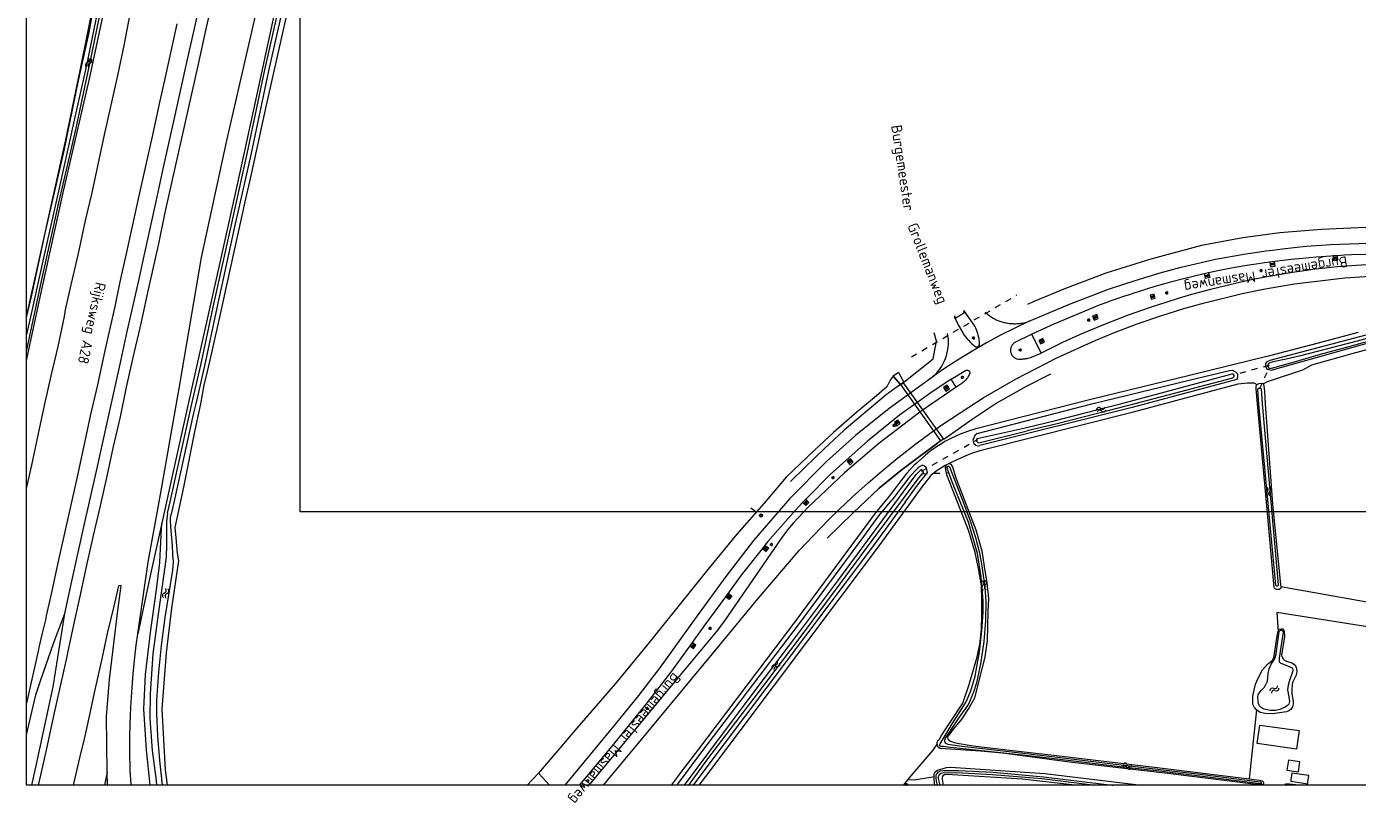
# Model space of a CAD drawing. Header units: metres. Extents: x 232777 to 233627, y 552866 to 554495.
# Tile 1 of 26: x 232778 to 233216, y 552866 to 553124. Entities that reach past the tile are written whole.
import ezdxf
from ezdxf.enums import TextEntityAlignment as Align

# ---------------------------------------------------------------- set-up
doc = ezdxf.new("R2010")
doc.units = ezdxf.units.M
doc.linetypes.add('NLCS-HIDDEN', pattern=[4, 2, -2])
doc.layers.get('0').update_dxf_attribs({"color": 251, "lineweight": 13})
doc.layers.get('Defpoints').update_dxf_attribs({"color": 241, "lineweight": 13})
for name, color, linetype, lineweight in [('A02_Bijgebouw_F', 7, 'Continuous', 13), ('B02_Bijgebouw', 7, 'Continuous', 13), ('B12_Bijgebouw_BAG', 7, 'Continuous', 13), ('Q09_Vangrail', 251, 'BV-GELEIDERAIL', 13), ('Q20_Straatkolk_hart', 251, 'Continuous', 13), ('Q21_Lichtmast', 251, 'Continuous', 13), ('Q28_Rioolput', 251, 'Continuous', 13), ('S05_Water', 144, 'Continuous', 13), ('T02_Raster', 251, 'IE-TERREINAFSCHEIDING-KUNSTMATIG-OPEN', 13), ('T09_Insteek_sloot', 144, 'Continuous', 13), ('T15_BGTcultuurscheiding', 251, 'Continuous', 13), ('T32_Faunavoorziening', 251, 'Continuous', 13), ('V01_Kantgeslverh', 251, 'Continuous', 13), ('W01_Kantsloot', 144, 'Continuous', 13), ('W10_Duikerlijn', 251, 'NLCS-HIDDEN', 13), ('W11_Waterlijn', 144, 'Continuous', 13)]:
    doc.layers.add(name, color=color, linetype=linetype, lineweight=lineweight)
doc.layers.add('Z06_Straatnaam_1000', color=7, linetype='Continuous')
doc.styles.add('NLCS-ISO', font='NLCS-ISO.ttf', dxfattribs={"height": 2.5})
doc.styles.get("Standard").update_dxf_attribs({"font": 'isocpeur.ttf'})
doc.linetypes.add('BV-GELEIDERAIL', pattern='A,10,-3,[108,NLCS.SHX,S=1,R=0,X=0,Y=0],-3', length=16)
doc.linetypes.add('IE-TERREINAFSCHEIDING-KUNSTMATIG-OPEN', pattern='A,7,-1.5,[67,NLCS.SHX,S=0.75,R=0,X=0,Y=0],-1.5', length=10)

# ---------------------------------------------------------------- blocks, each defined once
blk = doc.blocks.new('S05')
for centre, start, end in [((-0.75, 0.05), 28.0726, 151.9276), ((0.75, 0.85), 208.0726, 331.9276), ((-0.75, -0.85), 28.0726, 151.9276), ((0.75, -0.05), 208.0726, 331.9276)]:
    blk.add_arc(centre, 0.85, start, end)
blk = doc.blocks.new('Q21_Lichtmast')
at = {"color": 0}
for p, q in [((-0.5, 0.01), (-0.3, 0.01)), ((-0.35, 0.36), (-0.21, 0.22)), ((0.01, 0.5), (0.01, 0.3)), ((0.36, 0.35), (0.22, 0.21)), ((-0.22, -0.21), (-0.36, -0.35)), ((-0.01, -0.3), (-0.01, -0.5)), ((0.21, -0.22), (0.35, -0.36)), ((0.3, -0.01), (0.5, -0.01))]:
    blk.add_line(p, q, dxfattribs=at)
blk.add_circle((0, 0), 0.3, dxfattribs=at)
blk = doc.blocks.new('Q20_STRAATKOLK_HART')
at = {"color": 0}
for p, q in [((-0.5, 0.25), (-0.5, -0.25)), ((0.5, 0.25), (-0.5, 0.25)), ((0.5, 0.25), (0.5, -0.25)), ((0.5, -0.25), (-0.5, -0.25))]:
    blk.add_line(p, q, dxfattribs=at)
blk.add_circle((0, 0), 0.245, dxfattribs=at)
blk = doc.blocks.new('Q28_Rioolput')
at = {"color": 0}
blk.add_circle((0, 0), 0.5, dxfattribs=at)
blk.add_text('R', height=0.5, dxfattribs=at).set_placement((0.057, -0.008), align=Align.MIDDLE_CENTER)

msp = doc.modelspace()

# ---------------------------------------------------------------- linework, layer by layer
at = {"layer": 'A02_Bijgebouw_F'}
msp.add_lwpolyline([(233195.56, 552886.41), (233182.62, 552888.23), (233183.48, 552894.31), (233196.41, 552892.48), (233195.56, 552886.41)], dxfattribs=at)
at = {"layer": 'B02_Bijgebouw'}
msp.add_lwpolyline([(233193.72, 552876.29), (233193.65, 552875.79), (233199.28, 552875), (233199.35, 552875.5), (233199.66, 552877.71), (233194.03, 552878.51)], close=True, dxfattribs=at)
at = {"layer": 'B12_Bijgebouw_BAG'}
msp.add_lwpolyline([(233196.71, 552882.23), (233192.9, 552882.79), (233192.41, 552879.44), (233196.21, 552878.88), (233196.71, 552882.23)], dxfattribs=at)
at = {"layer": 'Defpoints'}
for points in [[(232777.83, 552874.49), (232777.83, 554490.49), (233626.33, 554490.49), (233626.33, 552874.49)], [(232867.83, 554400.49), (233536.33, 554400.49), (233536.33, 552964.49), (232867.83, 552964.49)]]:
    msp.add_lwpolyline(points, close=True, dxfattribs=at)
at = {"layer": 'Q09_Vangrail'}
for points in [[(232830.69, 553112.9), (232834.65, 553130.79)], [(232826.75, 553095.04), (232830.69, 553112.9)], [(232822.79, 553077.31), (232826.75, 553095.04)], [(232820.4, 553066.57), (232822.79, 553077.31)], [(232816.47, 553048.7), (232820.4, 553066.57)], [(232814.93, 553041.58), (232816.47, 553048.7)], [(232812.56, 553030.98), (232814.93, 553041.58)], [(232810.95, 553023.85), (232812.56, 553030.98)], [(232808.58, 553013.1), (232810.95, 553023.85)], [(232804.64, 552995.28), (232808.58, 553013.1)], [(232800.67, 552977.42), (232804.64, 552995.28)], [(232796.66, 552959.56), (232800.67, 552977.42)], [(232792.69, 552941.67), (232796.66, 552959.56)], [(232790.37, 552931), (232792.69, 552941.67)], [(232777.83, 552891.04), (232780.89, 552904.2), (232782.38, 552908.82), (232786.83, 552921.52), (232790.37, 552931)], [(232779.57, 552874.49), (232780.89, 552880.45), (232786.6, 552906.88), (232790.37, 552931)]]:
    msp.add_lwpolyline(points, dxfattribs=at)
at = {"layer": 'T02_Raster'}
for points in [[(232777.83, 553028.45), (232779.51, 553035.8), (232784.64, 553059.26), (232790.69, 553086.91), (232795.56, 553110.21), (232800.26, 553133.67), (232804.6, 553156.92), (232809.87, 553188.22), (232814.62, 553215.38), (232819.27, 553242.73), (232823, 553266.6), (232825.16, 553282.54)], [(233080.6, 552989.18), (233088.91, 552994.92), (233096.46, 553000.04), (233106.79, 553005.78), (233114.73, 553009.83)], [(233064.23, 553005.57), (233060.59, 553002.92), (233053.7, 552997.19), (233046.8, 552991.29), (233040.2, 552985.23), (233033.83, 552979.01), (233029.1, 552974.47)], [(233041.23, 552955.84), (233049.68, 552964.19), (233058.33, 552972.24), (233065.44, 552978.06), (233072.41, 552983.29), (233077.48, 552987.04)]]:
    msp.add_lwpolyline(points, dxfattribs=at)
at = {"layer": 'T09_Insteek_sloot'}
for points in [[(232777.83, 553014.3), (232782.86, 553037.62), (232790.02, 553070.01), (232798.51, 553106.96), (232803.34, 553129.48), (232807.57, 553151.74), (232812.07, 553176.52), (232816.37, 553202.99), (232820.76, 553228.54), (232824.53, 553251.77), (232827.23, 553269.32), (232829.49, 553288.55), (232831.3, 553306.45), (232831.77, 553311.11), (232833.77, 553334.57), (232834.63, 553348.4), (232835.88, 553367.91), (232836.5, 553385.81)], [(232777.83, 553028.66), (232783.8, 553055.71), (232790.09, 553082.82), (232794.95, 553106.37), (232798.44, 553122.15), (232800.71, 553135.29), (232803.98, 553152.43), (232808.04, 553175.13), (232813.38, 553205.47), (232818.99, 553238.24), (232824.15, 553269.55), (232824.8, 553274.29)], [(232824.21, 552963.98), (232825.05, 552967.81), (232832.22, 553000), (232835.14, 553012.76), (232839.21, 553031.82), (232845.09, 553058.46), (232850.42, 553082.23), (232856.19, 553109.88), (232862.38, 553137.08)], [(233253.54, 553059), (233240.47, 553058.43), (233215.9, 553057.94), (233203.81, 553057.37), (233190.13, 553056.3), (233177.88, 553054.68), (233164.35, 553052.13), (233147.63, 553047.64), (233132.83, 553043.02), (233119.59, 553037.93), (233108.91, 553033.57), (233107.1, 553032.69)], [(233287.19, 553027.72), (233289.74, 553027.99), (233291.01, 553029.75), (233290.95, 553031.88), (233289.79, 553033.22), (233284.79, 553034.28), (233278.45, 553033.68), (233268.79, 553033.19), (233259.83, 553032.42), (233251.16, 553031.13), (233232.08, 553026.22), (233216.28, 553022.02), (233200.98, 553018), (233186.78, 553014.27), (233185.83, 553013.86), (233185.34, 553013.24)], [(233185.67, 553011.66), (233186.05, 553011.37), (233187.28, 553011.11), (233203.26, 553015.56), (233220.81, 553020.46), (233236.14, 553024.62), (233245.77, 553027.15), (233255.83, 553029.22), (233266.41, 553029.95), (233277.07, 553029.3), (233283.74, 553028.27), (233287.19, 553027.72)], [(233185.34, 553013.24), (233185.42, 553012.42), (233185.67, 553011.66)], [(233062.91, 553009.07), (233061.92, 553007.82), (233060.79, 553005.65), (233056.67, 553001.93), (233051.07, 552997.37), (233043.28, 552990.58), (233037.03, 552984.72), (233027.68, 552975.89)], [(233064.63, 553010.32), (233062.91, 553009.07)], [(233090.5, 552990.29), (233128.29, 553000), (233160.73, 553007.85), (233173.5, 553011.02), (233174.42, 553011.08), (233175.52, 553010.49), (233176.15, 553009.9)], [(233176.15, 553009.9), (233176.13, 553008.79), (233175.97, 553008.02)], [(233175.97, 553008.02), (233146.05, 553000), (233141.55, 552998.79), (233091.43, 552986.24)], [(233190.39, 552939.82), (233190.44, 552939.38), (233190.34, 552939.27), (233190.23, 552939.17), (233190.11, 552939.08), (233189.99, 552939.01), (233189.85, 552938.95), (233189.71, 552938.9), (233189.56, 552938.88), (233189.42, 552938.86), (233189.27, 552938.86), (233189.12, 552938.88), (233188.98, 552938.92), (233188.84, 552938.97), (233188.7, 552939.03), (233188.58, 552939.11), (233188.46, 552939.2), (233188.36, 552939.3), (233188.26, 552939.61), (233185.84, 552966.47), (233182.79, 553000), (233182.33, 553004.97), (233182.27, 553005.71), (233182.5, 553006.34)], [(233182.5, 553006.34), (233183.31, 553006.69), (233184.24, 553006.77), (233184.68, 553006.62)], [(233184.68, 553006.62), (233185.01, 553004.16), (233185.31, 553000), (233187.68, 552967.02), (233190.33, 552940.39), (233190.39, 552939.82)], [(233090.5, 552990.29), (233089.73, 552989.6), (233089.05, 552988.02), (233089.43, 552986.9), (233090.08, 552986.38), (233090.67, 552986.16), (233091.43, 552986.24)], [(233071.87, 552979.53), (233071.16, 552979.03), (233070.74, 552978.63), (233068.41, 552976.12), (233062.48, 552968.3)], [(233066.86, 552967.65), (233070.91, 552973.24), (233074.15, 552977.42), (233074.01, 552978.35), (233073.7, 552979.1), (233073.2, 552979.54), (233072.59, 552979.78), (233071.87, 552979.53)], [(233077.34, 552888.15), (233077.35, 552888.31), (233077.37, 552888.48), (233077.41, 552888.64), (233077.46, 552888.8), (233077.53, 552888.95), (233077.61, 552889.09), (233078.1, 552889.65), (233078.76, 552890.83), (233080.02, 552892.73), (233081.94, 552895.68), (233085.86, 552901.55), (233087.86, 552907.7), (233090.36, 552916.3), (233091.38, 552920.82), (233091.96, 552925.85), (233092.1, 552930.34), (233092.09, 552935.55), (233092, 552940.26), (233090.99, 552945.86), (233089.88, 552951.13), (233087.73, 552958.13), (233080.53, 552976.63), (233080.23, 552978.37), (233080.07, 552978.97), (233080.21, 552979.47), (233080.43, 552979.93)], [(233080.43, 552979.93), (233081.24, 552980.33)], [(233081.24, 552980.33), (233081.84, 552980.15), (233082.46, 552979.22), (233083.54, 552975.67), (233090.12, 552958.57), (233092.09, 552951.58), (233092.82, 552946.49), (233093.69, 552941.07), (233094.27, 552935.98), (233094.08, 552931.64), (233093.92, 552926.58), (233093.84, 552922.12), (233092.99, 552916.73), (233092.89, 552916.21), (233091.09, 552908.96), (233089.6, 552903.2), (233087.84, 552900.04), (233085.11, 552895.86), (233082.6, 552892.95), (233081.51, 552891.37), (233080.75, 552890.51), (233080.91, 552889.69), (233081.77, 552889.04), (233083, 552888.57), (233084.55, 552888.28), (233089.2, 552887.52), (233104.03, 552885.76), (233114.7, 552884.46), (233149.71, 552880.38), (233179.97, 552876.58)], [(233027.68, 552975.89), (233020.43, 552967.32), (233011.48, 552957.16), (233002.37, 552946), (232992.1, 552933.16), (232982.15, 552920.9), (232971.51, 552907.94), (232958.88, 552893.31), (232946.18, 552878.49)], [(233066.86, 552967.65), (233055.75, 552952.51), (233000, 552878.32), (232997.13, 552874.49)], [(233053.22, 552956.39), (233058.19, 552963.11), (233062.48, 552968.3)], [(232818.44, 552874.49), (232817.28, 552886.19), (232816.35, 552899.51), (232816.91, 552910.97), (232818.74, 552925.68), (232820.52, 552938.84), (232821.69, 552947.77), (232821.95, 552954.63), (232822.33, 552960.76)], [(232826.59, 552959.33), (232826.91, 552955.89), (232827.38, 552950.88), (232827.79, 552948.34), (232825.51, 552932.74), (232823.74, 552918.1), (232822.33, 552899.58), (232823.41, 552879.52), (232824.11, 552874.49)], [(232992.13, 552875.09), (232993.91, 552877.42), (233000, 552885.46), (233031.73, 552927.33), (233053.22, 552956.39)], [(233077.34, 552888.12), (233077.34, 552888.15)], [(232946.18, 552878.49), (232942.47, 552874.49)], [(233128.48, 552874.49), (233111.84, 552876.57), (233095.57, 552877.93), (233083.72, 552878.58), (233079.08, 552878.48), (233078.52, 552878.35), (233078.05, 552877.94), (233077.7, 552877.28), (233077.71, 552876.68), (233078.25, 552874.49)], [(232992, 552874.49), (232992, 552874.54), (232992.03, 552874.73), (232992.07, 552874.91), (232992.13, 552875.09)], [(233066.88, 552874.52), (233066.95, 552874.52), (233067.02, 552874.51), (233067.06, 552874.49)]]:
    msp.add_lwpolyline(points, dxfattribs=at)
at = {"layer": 'T09_Insteek_sloot', "flags": 128}
for points in [[(232882.4, 553203.65), (232882.38, 553203.61), (232882.36, 553203.56), (232882.34, 553203.52), (232882.32, 553203.47), (232882.3, 553203.43), (232882.28, 553203.38), (232882.27, 553203.33), (232879.22, 553193.8), (232871.88, 553172.15), (232869.55, 553164.05), (232863.55, 553136.81), (232857.36, 553109.62), (232851.59, 553081.97), (232846.26, 553058.2), (232840.38, 553031.56), (232836.31, 553012.5), (232833.45, 553000), (232832.67, 552996.48)], [(232867.22, 553164.47), (232866.83, 553162.74), (232863.27, 553146.84), (232861.34, 553137.95), (232852.86, 553098.86), (232847.08, 553072.21), (232840.35, 553041.52), (232832.2, 553005.38), (232825.63, 552975.74), (232822.33, 552960.76)], [(233183.28, 553005.22), (233183.37, 553005.23), (233183.46, 553005.23), (233183.56, 553005.22), (233183.65, 553005.19), (233183.73, 553005.14), (233183.8, 553005.08), (233183.87, 553005.01), (233183.92, 553004.93), (233184.24, 553000), (233189.55, 552940.46), (233189.53, 552940.25), (233189.44, 552940.11), (233189.27, 552940.04), (233189.09, 552940.03), (233188.87, 552940.1), (233188.77, 552940.29), (233183.2, 553000), (233182.85, 553004.66), (233182.86, 553004.75), (233182.88, 553004.84), (233182.92, 553004.93), (233182.97, 553005.01), (233183.03, 553005.08), (233183.1, 553005.14), (233183.19, 553005.19), (233183.28, 553005.22)], [(233106.36, 552992.15), (233116.24, 552994.48), (233132.84, 552998.77), (233137.69, 553000)], [(232831.68, 552992.05), (232826.23, 552967.55), (232825.27, 552963.22)], [(232822.33, 552960.76), (232818.63, 552943.99), (232814.37, 552924.28)], [(233190.28, 552925.53), (233190.66, 552925.56), (233190.95, 552925.4), (233191.18, 552924.9), (233190.4, 552919.93), (233189.89, 552916.28), (233189.85, 552915.54), (233189.91, 552915.1), (233190.17, 552914.77), (233194.11, 552913.15), (233194.34, 552912.67), (233194.38, 552912.17), (233193.18, 552908.69), (233192.79, 552907.47), (233192.58, 552905.92), (233193.07, 552903.59), (233193.22, 552902.04), (233193, 552901.2), (233192.66, 552900.7), (233191.89, 552900.21), (233190.08, 552899.44), (233188.65, 552899.11), (233186.89, 552899.06), (233184.95, 552899.53), (233183.93, 552900.13), (233183.43, 552900.62), (233183.03, 552901.38), (233182.95, 552902.17), (233182.89, 552903.5), (233182.98, 552904.35), (233183.9, 552905.64), (233185.06, 552906.74), (233186.08, 552908.79), (233186.28, 552911.24), (233186.61, 552912.82), (233187.19, 552914.32), (233188.18, 552915.77), (233188.58, 552916.56), (233188.9, 552917.76), (233189.89, 552925.04), (233190.28, 552925.53)], [(232804.33, 552878.65), (232803.79, 552876.22), (232803.42, 552874.49)], [(233077.45, 552874.49), (233077.13, 552875.81), (233077.02, 552876.96), (233077, 552877.59), (233077.15, 552878.09), (233077.42, 552878.43), (233077.74, 552878.79), (233078.43, 552879.19), (233079.37, 552879.34), (233084.33, 552879.3), (233095.79, 552878.75), (233112.39, 552877.32), (233134.92, 552874.54), (233135.31, 552874.49)], [(233066.79, 552874.49), (233066.81, 552874.5), (233066.88, 552874.52)], [(233192.21, 552874.49), (233192.24, 552874.53), (233192.3, 552874.57), (233192.37, 552874.6), (233192.45, 552874.62), (233193.48, 552874.49)]]:
    msp.add_lwpolyline(points, dxfattribs=at)
at = {"layer": 'T15_BGTcultuurscheiding'}
for points in [[(232885.33, 553209.09), (232883.89, 553202.61), (232883.04, 553199.51), (232876.95, 553178.93), (232871.16, 553162.2), (232864.52, 553133.39), (232863.94, 553130.88), (232856.66, 553098.31), (232851.7, 553075.62), (232849.66, 553066.46), (232842.56, 553034.57), (232841.67, 553030.5), (232838.36, 553015.31), (232837.24, 553010.67), (232836.16, 553006.19), (232835.03, 553000), (232834.37, 552996.98)], [(233295.04, 553024.01), (233288.46, 553025.62), (233277.27, 553027.16), (233269.05, 553027.91), (233261.24, 553027.55), (233255.64, 553027.18), (233249.6, 553025.96), (233243.74, 553024.56), (233230.9, 553021.03), (233213.8, 553016.42), (233200.45, 553012.72), (233197.52, 553011.04), (233185.87, 553007.23), (233184.68, 553006.62)], [(233215.9, 553023.47), (233200.6, 553019.45), (233186.29, 553015.69), (233173.26, 553012.51), (233160.37, 553009.31), (233127.93, 553001.45), (233090.13, 552991.74), (233087.69, 552991.02), (233084.91, 552989.98), (233081.86, 552988.64), (233079.93, 552987.59), (233079.09, 552987.1), (233076.87, 552985.67), (233075.08, 552984.39), (233073.37, 552982.98), (233070.61, 552980.49), (233069.67, 552979.69), (233067.26, 552977.09), (233061.28, 552969.21), (233057.01, 552964.04), (233052.02, 552957.29), (233030.53, 552928.23), (232998.8, 552886.36), (232992.71, 552878.33), (232990.94, 552876), (232989.83, 552874.49)], [(233066.43, 553007.17), (233076.04, 553014.79), (233077.11, 553020.66), (233076.33, 553023.36)], [(233066.43, 553007.17), (233066.14, 553006.94), (233065.26, 553006.31), (233062.91, 553009.07)], [(233064.63, 553010.32), (233066.43, 553007.17)], [(233081.24, 552980.33), (233083.89, 552981.64), (233088.4, 552983.62), (233091.86, 552984.8), (233141.92, 552997.34), (233146.44, 552998.55), (233176.35, 553006.57), (233179.34, 553006.95), (233181.56, 553006.9), (233182.5, 553006.34)], [(232834.37, 552996.98), (232833.14, 552991.36), (232829.44, 552972.63), (232826.59, 552959.33)], [(233080.43, 552979.93), (233079.99, 552979.72), (233077.06, 552977.89), (233075.23, 552976.37), (233072.11, 552972.34), (233068.07, 552966.76), (233056.95, 552951.61), (233001.2, 552877.42), (232999, 552874.49)], [(233277.52, 552921.78), (233277.26, 552921.83), (233266.01, 552923.95), (233251.95, 552927.39), (233251.8, 552927.43), (233229.76, 552932.81), (233190.39, 552939.82)], [(233280.03, 552916.99), (233189.14, 552931.33), (233189.58, 552925.09)], [(233189.58, 552925.09), (233189.81, 552925.83), (233190.53, 552925.96), (233191.18, 552925.93), (233191.55, 552925.09), (233191.59, 552923.41), (233190.63, 552917.27), (233190.72, 552916.9), (233190.91, 552916.46), (233191.2, 552916.06), (233191.67, 552915.68), (233192.24, 552915.37), (233193.98, 552914.76), (233194.96, 552914.19), (233195.13, 552914.03), (233195.5, 552913.22), (233195.64, 552912.01), (233195.42, 552910.68), (233194.29, 552908.32), (233194.15, 552907.55), (233194.05, 552905.98), (233194.08, 552904.6), (233194.43, 552902.17), (233194.42, 552901.22), (233194.22, 552900.25), (233193.67, 552899.4), (233193.03, 552898.97), (233192.24, 552898.69), (233187.65, 552898.01), (233187.61, 552898.01), (233185.28, 552898.07), (233183.64, 552898.47), (233182.4, 552899.26)], [(233182.4, 552899.26), (233181.73, 552900.12), (233181.24, 552901.19), (233181.18, 552903.8), (233182.12, 552907.8), (233182.94, 552909.74), (233184.38, 552912.44), (233186.02, 552914.34), (233187.64, 552915.7), (233188.13, 552916.47), (233189.36, 552924.36), (233189.58, 552925.09)], [(233182.4, 552899.26), (233179.97, 552876.58)], [(233077.34, 552888.12), (233075.9, 552886.01), (233068.03, 552876.83), (233067.66, 552876.34)], [(233184.49, 552874.68), (233183.48, 552874.71), (233182.18, 552874.78), (233179.71, 552875.09), (233154.13, 552878.27), (233120.92, 552882.08), (233098.83, 552885), (233091.66, 552885.75), (233078.44, 552886.56), (233078.39, 552886.59), (233078.24, 552886.66), (233078.09, 552886.75), (233077.96, 552886.85), (233077.84, 552886.96), (233077.73, 552887.08), (233077.63, 552887.21), (233077.55, 552887.35), (233077.47, 552887.51), (233077.42, 552887.66), (233077.38, 552887.82), (233077.35, 552887.98), (233077.34, 552888.12)], [(232946.18, 552878.49), (232949.89, 552874.49)], [(233067.66, 552876.34), (233069.69, 552876.32), (233075.32, 552877.18), (233076.33, 552877.38)], [(233076.33, 552877.38), (233076.34, 552877.88), (233076.5, 552878.47), (233076.76, 552878.92), (233077.44, 552879.45), (233078.27, 552879.72), (233080.41, 552880.29), (233081.73, 552880.41), (233112.73, 552878.34), (233144.63, 552874.49)], [(233076.62, 552874.49), (233076.46, 552875.28), (233076.33, 552876.76), (233076.33, 552877.38)], [(233122.79, 552874.49), (233105.29, 552876.46), (233080.68, 552878.04), (233079.77, 552877.88), (233079.25, 552877.58), (233078.98, 552877.06), (233078.96, 552876.47), (233079.32, 552874.49)], [(233066.25, 552874.49), (233066.56, 552874.98), (233066.67, 552875.03)], [(233067.66, 552876.34), (233066.67, 552875.03)], [(233066.67, 552875.03), (233066.78, 552875.06), (233066.9, 552875.07), (233067.02, 552875.07), (233067.13, 552875.06), (233067.25, 552875.03), (233067.35, 552874.98), (233067.46, 552874.92), (233067.55, 552874.85), (233067.63, 552874.76), (233067.7, 552874.67), (233067.75, 552874.56), (233067.78, 552874.49)], [(233179.97, 552876.58), (233183.44, 552876.15), (233184.28, 552875.92), (233184.76, 552875.53), (233184.75, 552875.13), (233184.49, 552874.68)], [(233184.49, 552874.68), (233185.95, 552874.49)], [(233191.78, 552874.49), (233191.8, 552874.62), (233191.84, 552874.75), (233191.9, 552874.88), (233191.98, 552875.01), (233193.32, 552874.97), (233197.28, 552874.49)]]:
    msp.add_lwpolyline(points, dxfattribs=at)
at = {"layer": 'T32_Faunavoorziening'}
for points in [[(233062.91, 553009.07), (233065.26, 553006.31)], [(233079.4, 552988.33), (233080.6, 552989.18), (233088.91, 552994.92), (233096.46, 553000.04), (233106.79, 553005.78), (233114.73, 553009.83)], [(233065.26, 553006.31), (233064.23, 553005.57), (233060.59, 553002.92), (233053.7, 552997.19), (233046.8, 552991.29), (233040.2, 552985.23), (233033.83, 552979.01), (233029.1, 552974.47)], [(233065.26, 553006.31), (233065.36, 553006.38)], [(233066.14, 553006.94), (233066.43, 553007.17)], [(233078.6, 552987.8), (233077.48, 552987.04), (233072.41, 552983.29), (233065.44, 552978.06), (233058.33, 552972.24), (233049.68, 552964.19), (233041.23, 552955.84)]]:
    msp.add_lwpolyline(points, dxfattribs=at)
msp.add_lwpolyline([(233065.36, 553006.38), (233066.14, 553006.94), (233079.4, 552988.33), (233078.6, 552987.8)], close=True, dxfattribs=at)
at = {"layer": 'V01_Kantgeslverh'}
for points in [[(232814.37, 552924.28), (232817.84, 552947.91), (232821.85, 552970.21), (232828.11, 553005.71), (232835.38, 553048.12), (232843.65, 553086.62), (232853.16, 553127.63), (232863.69, 553174.98), (232872.69, 553211.33)], [(232781.74, 552874.49), (232782.5, 552877.84), (232784.67, 552887.6), (232786.82, 552897.37), (232788.97, 552907.13), (232791.15, 552916.9), (232791.41, 552918.1), (232793.61, 552928.25), (232795.55, 552937.15), (232797.69, 552946.92), (232799.86, 552956.68), (232802.09, 552966.43), (232804.29, 552976.18), (232806.43, 552985.95), (232808.68, 552995.7), (232810.72, 553005.48), (232812.9, 553015.24), (232815.15, 553024.99), (232815.79, 553027.94), (232817.9, 553037.66), (232819.2, 553043.42), (232821.39, 553053.18), (232823.46, 553062.96), (232825.64, 553072.72), (232830.04, 553092.23), (232832.21, 553101.99), (232834.35, 553111.76), (232836.87, 553123.44), (232838.94, 553132.32)], [(232777.83, 552972.15), (232779.5, 552979.87), (232781.62, 552989.64), (232783.74, 552999.41), (232785.87, 553009.18), (232788.17, 553018.92), (232790.3, 553028.69), (232790.65, 553030.91), (232792.51, 553039.13), (232794.87, 553049.5), (232797.23, 553060.35), (232799.27, 553069.01), (232801.34, 553078.79), (232803.44, 553088.57), (232805.65, 553098.32), (232807.87, 553108.07), (232809.89, 553117.87), (232811.74, 553127.7)], [(232827.29, 553125.01), (232823.61, 553108.48), (232821.45, 553098.72), (232819.35, 553088.94), (232817.16, 553079.18), (232815, 553069.42), (232810.66, 553049.9), (232808.48, 553040.14), (232806.82, 553031.99), (232805.41, 553025.76), (232803.25, 553015.99), (232801.1, 553006.23), (232798.89, 552996.47), (232796.74, 552986.71), (232794.63, 552976.93), (232792.46, 552967.17), (232790.29, 552957.41), (232788.15, 552947.64), (232785.99, 552937.88), (232784.28, 552930.23), (232784, 552928.94), (232782.88, 552924.06), (232781.89, 552919.78), (232781.76, 552919.19), (232780.42, 552913.29), (232779.55, 552909.44), (232777.83, 552901.54)], [(233107.65, 553027.2), (233120.87, 553032.75), (233133.72, 553037.7), (233139.72, 553039.74), (233143.87, 553041.04), (233150.71, 553043.07), (233157.59, 553044.92), (233168.93, 553047.58), (233178.87, 553049.32), (233181.97, 553049.82), (233185.46, 553050.32), (233187.66, 553050.62), (233190.98, 553051.03), (233194.75, 553051.44), (233196.7, 553051.63), (233198.9, 553051.83), (233201.88, 553052.08), (233203.88, 553052.22), (233206.8, 553052.4), (233228.68, 553053.15), (233247.09, 553053.53), (233253.62, 553053.74)], [(233207.6, 553048.65), (233206.82, 553048.6), (233202.17, 553048.26), (233197.52, 553047.84), (233193.8, 553047.45), (233191.18, 553047.15), (233188.35, 553046.8)], [(233209.07, 553048.75), (233207.6, 553048.65)], [(233207.6, 553048.65), (233207.66, 553047.26), (233209.13, 553047.3), (233209.07, 553048.75)], [(233227.01, 553049.36), (233213.65, 553048.98), (233211.3, 553048.87), (233209.07, 553048.75)], [(233228.06, 553046.45), (233208.88, 553045.06), (233205.12, 553044.67), (233201.72, 553044.27), (233197.4, 553043.7), (233194.29, 553043.23), (233188.46, 553042.27), (233183.47, 553041.34), (233179.09, 553040.43), (233175.92, 553039.72), (233173.22, 553039.07), (233166.88, 553037.48), (233161.08, 553035.93), (233156.66, 553034.65), (233152.63, 553033.4), (233148.45, 553032.06), (233144.9, 553030.85), (233140.18, 553029.17), (233135.11, 553027.24), (233131.54, 553025.81), (233124.42, 553022.78), (233118.64, 553020.17), (233111.55, 553016.72)], [(233186.85, 553046.62), (233185.08, 553046.37), (233182.31, 553045.97), (233179.19, 553045.49), (233176.1, 553044.95), (233173.55, 553044.48), (233170.25, 553043.83), (233166.65, 553043.1)], [(233188.35, 553046.8), (233186.85, 553046.62)], [(233186.85, 553046.62), (233187.03, 553045.09), (233188.54, 553045.3), (233188.35, 553046.8)], [(233087.74, 552998.9), (233092.48, 553002.01), (233103.15, 553008.15), (233116.74, 553015.09), (233129.33, 553020.85), (233135.7, 553023.46), (233143.15, 553026.3), (233150.98, 553028.97), (233158.5, 553031.32), (233165.32, 553033.26), (233177.7, 553036.35), (233184.66, 553037.73), (233189.73, 553038.65), (233194.89, 553039.51), (233211.46, 553041.5), (233228.06, 553042.6), (233245.8, 553043.13), (233266.37, 553043.28), (233281.28, 553043.06), (233286.76, 553042.81)], [(233165.27, 553042.77), (233164.78, 553042.67), (233158.44, 553041.15), (233154.13, 553040.02), (233151.85, 553039.4), (233149.02, 553038.58), (233146.54, 553037.84), (233144.91, 553037.34), (233142.41, 553036.55), (233140.49, 553035.92), (233138.62, 553035.3), (233136.82, 553034.68), (233134.87, 553034), (233132.81, 553033.25), (233130.64, 553032.44), (233115.72, 553026.25), (233108.47, 553022.95)], [(233166.65, 553043.1), (233167.04, 553041.54), (233165.62, 553041.22), (233165.27, 553042.77)], [(233166.65, 553043.1), (233165.27, 553042.77)], [(233147.4, 553035.73), (233147.79, 553034.39), (233149.1, 553034.73), (233148.77, 553036.09), (233147.4, 553035.73)], [(233089.75, 553018.96), (233090.08, 553018.78), (233090.46, 553018.74), (233090.83, 553018.85), (233091.12, 553019.09), (233091.3, 553019.43), (233091.33, 553019.81), (233091.3, 553020.18), (233091.27, 553020.52), (233091.22, 553020.96), (233091.14, 553021.5), (233091.07, 553021.84), (233091, 553022.14), (233090.87, 553022.68), (233090.72, 553023.19), (233090.56, 553023.65), (233090.42, 553024.02), (233090.26, 553024.4), (233090.05, 553024.93), (233089.72, 553025.6), (233089.12, 553026.52), (233086.21, 553030.63), (233086.02, 553030.49), (233086.38, 553029.95), (233083.48, 553028.23), (233083.22, 553028.83), (233083, 553028.72), (233084.3, 553025.98), (233085.8, 553023.35), (233086.3, 553022.6), (233086.73, 553022.02), (233087.24, 553021.39), (233087.63, 553020.94), (233088.23, 553020.31), (233088.53, 553020.02), (233089.23, 553019.39), (233089.75, 553018.96)], [(233107.65, 553027.2), (233102.91, 553024.95), (233098.23, 553022.58), (233093.61, 553020.08), (233089.07, 553017.46), (233084.59, 553014.73), (233079.79, 553011.6)], [(233093.15, 553030.16), (233093.34, 553029.99), (233093.87, 553029.53), (233094.31, 553029.19), (233094.69, 553028.92), (233095.13, 553028.61), (233095.56, 553028.33), (233096.03, 553028.05), (233096.4, 553027.84), (233096.79, 553027.66), (233097.13, 553027.52), (233097.6, 553027.33), (233097.95, 553027.2), (233098.32, 553027.08), (233098.68, 553026.97), (233099.05, 553026.86), (233099.45, 553026.76), (233099.9, 553026.67), (233100.16, 553026.61), (233100.61, 553026.54), (233101.11, 553026.47), (233101.8, 553026.41), (233102.24, 553026.39), (233102.62, 553026.38), (233103.15, 553026.38), (233103.61, 553026.4), (233104.02, 553026.43), (233104.45, 553026.47), (233104.9, 553026.53), (233105.2, 553026.57), (233105.81, 553026.68), (233106.39, 553026.82), (233107.07, 553027.01), (233107.65, 553027.2)], [(233128.96, 553027.52), (233130.33, 553028.09), (233129.84, 553029.36), (233128.41, 553028.81), (233128.96, 553027.52)], [(233075.86, 553008.9), (233076.38, 553009.36), (233076.83, 553009.81), (233077.23, 553010.24), (233077.68, 553010.76), (233078, 553011.17), (233078.21, 553011.45), (233078.54, 553011.92), (233078.87, 553012.44), (233079.34, 553013.29), (233079.67, 553013.95), (233080.08, 553014.91), (233080.33, 553015.59), (233080.56, 553016.34), (233080.69, 553016.88), (233080.79, 553017.38), (233080.92, 553018.07), (233080.98, 553018.65), (233081.05, 553019.5), (233081.07, 553020.16), (233081.07, 553020.73), (233081.04, 553021.26), (233080.99, 553021.87), (233080.9, 553022.54), (233080.79, 553023.17)], [(233108.47, 553022.95), (233102.92, 553020.17)], [(233111.55, 553016.72), (233108.47, 553022.95)], [(233110.82, 553020.89), (233111.36, 553019.7), (233112.67, 553020.27), (233112.13, 553021.54), (233110.82, 553020.89)], [(233102.92, 553020.17), (233102.63, 553019.96), (233102.48, 553019.84), (233102.35, 553019.71), (233102.21, 553019.56), (233102.05, 553019.37), (233101.92, 553019.17), (233101.79, 553018.93), (233101.7, 553018.72), (233101.62, 553018.5), (233101.55, 553018.18), (233101.52, 553018.02), (233101.5, 553017.84), (233101.49, 553017.69), (233101.49, 553017.51), (233101.51, 553017.32), (233101.54, 553017.11), (233101.58, 553016.92), (233101.63, 553016.73), (233101.69, 553016.57), (233101.77, 553016.39), (233101.83, 553016.26), (233101.9, 553016.13), (233101.96, 553016.03), (233102.06, 553015.88), (233102.15, 553015.76), (233102.27, 553015.62), (233102.43, 553015.46), (233102.58, 553015.32), (233102.72, 553015.22), (233102.89, 553015.1), (233103.1, 553014.98), (233103.29, 553014.89), (233103.51, 553014.81), (233103.63, 553014.77), (233104.11, 553014.74), (233104.45, 553014.73), (233104.77, 553014.73), (233105.07, 553014.73), (233105.33, 553014.75), (233105.55, 553014.76), (233105.86, 553014.79), (233106.17, 553014.83), (233106.46, 553014.87), (233106.93, 553014.96), (233107.24, 553015.03), (233107.59, 553015.11), (233108.02, 553015.23), (233108.4, 553015.36), (233111.55, 553016.72)], [(233075.45, 553008.55), (233061.54, 552998.49), (233050.52, 552989.58), (233040.81, 552980.89), (233028.94, 552968.88), (233016.93, 552955.07), (233007.8, 552943.17), (232998.05, 552929.84), (232986.07, 552913.06), (232979.12, 552904.06), (232971.57, 552894.66), (232954.83, 552874.49)], [(233075.45, 553008.55), (233075.86, 553008.9)], [(233079.79, 553011.6), (233075.86, 553008.9)], [(233082, 553008.07), (233086.66, 553011)], [(233086.66, 553011), (233087.01, 553011.13), (233087.38, 553011.12), (233087.72, 553010.96), (233087.98, 553010.7), (233088.13, 553010.35), (233088.13, 553009.98), (233087.35, 553008.61), (233087.11, 553008.31), (233086.76, 553007.91), (233086.45, 553007.58), (233086.09, 553007.24), (233085.81, 553006.99), (233085.48, 553006.73), (233085.2, 553006.52), (233084.83, 553006.25), (233083.65, 553005.44)], [(233083.65, 553005.44), (233072.1, 552997.6), (233058.13, 552986.99), (233046.88, 552977.34), (233034.97, 552966.01), (233030.11, 552960.87), (233028.18, 552958.59), (233026.1, 552955.65), (233016.61, 552941.94), (233008.81, 552930.67), (233007.1, 552928.11), (233004.62, 552924.96), (232992.1, 552909.89), (232970.95, 552884.4), (232962.76, 552874.49)], [(233082, 553008.07), (233075.3, 553003.59), (233065.02, 552996.28), (233054.42, 552987.73), (233042.21, 552976.74), (233034.2, 552968.62)], [(233079.42, 553005.43), (233080.24, 553004.2), (233081.41, 553004.94), (233080.66, 553006.14), (233079.42, 553005.43)], [(233083.65, 553005.44), (233082, 553008.07)], [(232967.65, 552874.49), (232980.11, 552889.54), (233003.49, 552917.78), (233018.46, 552935.96), (233031.99, 552951.74), (233041.58, 552961.84), (233045.22, 552965.38), (233049.47, 552969.36), (233054.63, 552974), (233059.23, 552977.95), (233064.45, 552982.23), (233070.31, 552986.81), (233074.98, 552990.29), (233078.9, 552993.1), (233087.74, 552998.9)], [(233063.31, 552993.85), (233064.08, 552992.7), (233065.22, 552993.63), (233064.47, 552994.67), (233063.31, 552993.85)], [(233047.81, 552981.02), (233048.69, 552979.95), (233049.76, 552980.91), (233048.85, 552981.96), (233047.81, 552981.02)], [(233033.09, 552967.5), (233030.74, 552965.04), (233021.69, 552954.71), (233020.71, 552953.47)], [(233033.09, 552967.5), (233034.16, 552966.51), (233035.2, 552967.59), (233034.2, 552968.62)], [(233034.2, 552968.62), (233033.09, 552967.5)], [(233019.81, 552952.34), (233012.89, 552943.58), (233008.58, 552937.68)], [(233020.71, 552953.47), (233019.81, 552952.34)], [(233020.71, 552953.47), (233021.83, 552952.64), (233020.95, 552951.43), (233019.81, 552952.34)], [(232793.28, 552874.49), (232795.79, 552885.4), (232796.8, 552889.26), (232798.07, 552895.14), (232800.19, 552904.91), (232802.33, 552914.68), (232802.64, 552916.12), (232804.45, 552924.45), (232806.66, 552933.37), (232808.16, 552940.17)], [(232804.33, 552878.65), (232804.16, 552897.14), (232805.1, 552909.34), (232807.79, 552931.96), (232808.89, 552940.14), (232808.71, 552940.24), (232808.16, 552940.17)], [(233007.69, 552936.47), (233000.94, 552927.25), (232996.73, 552921.42)], [(233008.58, 552937.68), (233007.69, 552936.47)], [(233008.58, 552937.68), (233009.78, 552936.83), (233008.9, 552935.59), (233007.69, 552936.47)], [(232811.88, 552894.84), (232812.09, 552899.92), (232812.2, 552901.9), (232812.51, 552906.53), (232812.91, 552911.29), (232813.45, 552916.61), (232813.91, 552920.63), (232814.37, 552924.28)], [(232995.96, 552920.35), (232997.16, 552919.45), (232998, 552920.57), (232996.73, 552921.42)], [(232996.73, 552921.42), (232995.96, 552920.35)], [(232995.96, 552920.35), (232989.67, 552911.65), (232981.25, 552900.72), (232970.89, 552888.04), (232961.59, 552876.88), (232959.62, 552874.49)], [(232812.22, 552874.49), (232812.2, 552874.75), (232811.95, 552879.46), (232811.84, 552885.58), (232811.81, 552889.83), (232811.88, 552894.84)], [(232804.49, 552874.49), (232804.33, 552878.65)]]:
    msp.add_lwpolyline(points, dxfattribs=at)
at = {"layer": 'W01_Kantsloot', "flags": 128}
msp.add_lwpolyline([(232832.67, 552996.48), (232831.68, 552992.05)], dxfattribs=at)
at = {"layer": 'W10_Duikerlijn'}
for points in [[(233068.88, 553015.46), (233103.59, 553035.83)], [(233186.53, 553012.64), (233174.77, 553009.42)], [(233183.38, 553004.92), (233186.66, 553011.83)], [(233072.26, 552977.9), (233090.7, 552988.3)], [(233072.23, 552976.95), (233081.33, 552977.38)], [(233016.1, 552965.79), (233019.37, 552963.26)]]:
    msp.add_lwpolyline(points, dxfattribs=at)
at = {"layer": 'W11_Waterlijn'}
for points in [[(232777.83, 553017.2), (232782.73, 553040.36), (232788.44, 553066.1), (232794.14, 553090.69), (232799.4, 553115.6), (232804.07, 553138.69), (232809.05, 553164.75), (232812.53, 553185.65), (232816.69, 553210.74), (232820.7, 553235.51), (232827.54, 553277.04), (232828.55, 553287.45), (232830.46, 553305.88), (232832.52, 553328.09), (232834.54, 553357.29), (232835.69, 553381.06), (232836.02, 553400.36)], [(232834.89, 553395.4), (232834.71, 553376.63), (232833.74, 553356.21), (232832.67, 553338.89), (232832.03, 553332.06), (232830.89, 553318.93), (232828.54, 553296.84), (232826.15, 553274.79), (232824.44, 553263.41), (232823.2, 553256.71), (232820.56, 553239.46), (232816.92, 553217.55), (232812.93, 553194.27), (232810.33, 553178.13), (232806.55, 553157.53), (232802.99, 553138.47), (232797.57, 553111.42), (232793.05, 553091.35), (232788.59, 553070.97), (232783.64, 553049.02), (232779.08, 553028.6), (232777.83, 553022.77)], [(233192.16, 553014.72), (233187.94, 553013.87), (233186.77, 553013.48), (233186.34, 553013.29), (233186.16, 553012.71), (233186.14, 553012.32), (233186.34, 553011.97), (233186.58, 553011.64), (233187.34, 553011.7), (233194.86, 553013.84), (233203.5, 553016.34), (233212.5, 553018.81), (233224.15, 553022)], [(233231.03, 553024.87), (233215.49, 553020.67), (233196.44, 553015.66), (233192.16, 553014.72)], [(233137.69, 553000), (233174.39, 553009.9), (233174.49, 553009.87), (233174.59, 553009.83), (233174.68, 553009.78), (233174.77, 553009.71), (233174.84, 553009.63), (233174.9, 553009.54), (233174.94, 553009.44), (233174.97, 553009.34), (233174.99, 553009.23), (233174.98, 553009.12), (233174.97, 553009.02), (233174.93, 553008.92), (233174.89, 553008.82), (233174.83, 553008.73), (233174.75, 553008.65), (233174.67, 553008.59), (233174.57, 553008.53), (233174.47, 553008.49), (233142.34, 553000), (233133.47, 552997.73), (233116.87, 552993.45), (233106.99, 552991.11)], [(233090.57, 552988.64), (233090.21, 552988.09), (233090.29, 552987.67), (233090.64, 552987.36), (233091.04, 552987.2), (233106.99, 552991.11)], [(233090.57, 552988.64), (233106.36, 552992.15)], [(232994.2, 552874.49), (233002.26, 552885.23), (233017.8, 552906.06), (233031.23, 552923.74), (233044.69, 552941.77), (233055.21, 552956.03), (233070.51, 552976.72), (233071.44, 552977.71), (233072.1, 552978.42)], [(233072.1, 552978.42), (233072.25, 552978.35), (233072.54, 552978.03), (233072.73, 552977.66), (233072.77, 552977.44)], [(233080.98, 552979.44), (233081.06, 552979.45), (233081.15, 552979.44), (233081.23, 552979.41), (233081.31, 552979.37), (233081.38, 552979.32), (233081.43, 552979.26), (233086.01, 552967.39), (233088.26, 552961.5), (233089.96, 552955.97), (233091.25, 552951.02), (233092.02, 552946.61), (233093.04, 552939.7), (233093.38, 552935), (233093.22, 552928.55), (233092.76, 552921.77), (233091.62, 552914.41), (233090.3, 552908.24), (233089.36, 552905.16), (233087.62, 552901.19), (233084.58, 552896.86), (233080, 552889.98), (233079.76, 552889.22), (233079.83, 552888.82), (233080.15, 552888.3), (233080.85, 552888.02), (233085.44, 552887.33), (233093.32, 552886.52), (233114.19, 552884.09), (233137.94, 552881.24), (233163.83, 552878.14), (233183.62, 552875.64), (233183.69, 552875.64), (233183.76, 552875.61), (233183.83, 552875.58), (233183.88, 552875.53), (233183.92, 552875.46), (233183.95, 552875.4), (233183.97, 552875.32), (233183.96, 552875.25), (233183.95, 552875.18), (233183.91, 552875.11), (233183.86, 552875.05), (233183.81, 552875), (233183.74, 552874.97), (233183.67, 552874.95), (233183.62, 552874.95), (233163.73, 552877.45), (233150.34, 552879.13), (233136.56, 552880.72), (233114.15, 552883.44), (233103.3, 552884.66), (233080.77, 552887.05), (233079.43, 552887.21), (233078.55, 552887.24), (233078.24, 552887.4), (233078.12, 552887.66), (233078.31, 552888.12), (233082.33, 552894.73), (233086.86, 552901.93), (233088.41, 552905.58), (233089.87, 552910.42), (233091.3, 552918.37), (233092.05, 552925.29), (233092.5, 552931.39), (233092.55, 552935.22), (233091.88, 552943.08), (233090.65, 552950.77), (233087.67, 552961.1), (233082.44, 552974.05), (233080.6, 552978.85), (233080.58, 552978.94), (233080.59, 552979.03), (233080.6, 552979.11), (233080.64, 552979.19), (233080.68, 552979.26), (233080.74, 552979.33), (233080.82, 552979.38), (233080.89, 552979.42), (233080.98, 552979.44)], [(233072.77, 552977.44), (233071.33, 552975.72), (233055.84, 552955), (233045.32, 552940.74), (233031.86, 552922.71), (233018.43, 552905.03), (233001.8, 552883.18), (232995.55, 552874.49)], [(232824.21, 552963.98), (232823.88, 552961.29), (232823.83, 552958.75), (232823.9, 552953.56), (232823.74, 552949.59), (232823.09, 552944.81), (232821.1, 552930.8), (232819.35, 552917.69), (232818.49, 552904.61), (232818.37, 552896.5), (232819.09, 552885.95), (232820.4, 552876.01), (232820.6, 552874.49)], [(232822.55, 552874.49), (232821.64, 552882.65), (232820.98, 552890.64), (232820.64, 552898.11), (232820.7, 552902.46), (232821.29, 552911.68), (232822.22, 552920.52), (232823.39, 552929.65), (232825.98, 552945.27), (232826.1, 552947.96), (232825.98, 552950.29), (232825.77, 552953.42), (232825.28, 552959.59), (232825.16, 552961.48), (232825.17, 552962.44), (232825.27, 552963.22)]]:
    msp.add_lwpolyline(points, dxfattribs=at)

# ---------------------------------------------------------------- block references
at = {"layer": 'Q20_Straatkolk_hart'}
for p, rotation in [((233208.46, 553047.92), 3.85473755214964), ((233187.76, 553045.94), 8.006026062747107), ((233166.19, 553042.1), 12.12401550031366), ((233148.32, 553035.26), 17.03824450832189), ((233129.36, 553028.44), 25.59862610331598), ((233111.77, 553020.63), 25.19892918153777), ((233080.49, 553005.2), 36.97032788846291), ((233064.23, 552993.77), 38.22036957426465), ((233048.76, 552980.97), 43.20360981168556), ((233034.11, 552967.52), 46.97710500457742), ((233020.85, 552952.45), 55.90003903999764), ((233008.76, 552936.66), 55.55840635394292), ((232996.99, 552920.41), 56.41438957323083)]:
    msp.add_blockref('Q20_STRAATKOLK_HART', p, dxfattribs=dict(at, rotation=rotation))
at = {"layer": 'Q21_Lichtmast'}
for p in [(233183.91, 553043.87), (233152.83, 553036.5), (233127.21, 553027.6), (233089.3, 553021.68), (233104.65, 553017.71), (233085.62, 553008.68), (233063.15, 552992.89), (233043.05, 552975.7), (233022.85, 552953.72), (233002.66, 552926.15), (232981.97, 552899.78), (232962.4, 552875.96)]:
    msp.add_blockref('Q21_Lichtmast', p, dxfattribs=at)
at = {"layer": 'Q28_Rioolput'}
msp.add_blockref('Q28_Rioolput', (233019.37, 552963.26), dxfattribs=at)
at = {"layer": 'S05_Water'}
for p, rotation in [((232798.27, 553112.24), 257.1222624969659), ((233131.3, 552998.08), 15.57226773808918), ((233186.31, 552971.17), 275.4337372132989), ((232823.57, 552937.66), 77.73664694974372), ((233092.78, 552940.3), 99.74670069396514), ((233024.28, 552913.77), 53.99054223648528), ((233188.32, 552906.01), 34.67640663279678), ((233139.82, 552880.79), 353.0465606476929)]:
    msp.add_blockref('S05', p, dxfattribs=dict(at, rotation=rotation))

# ---------------------------------------------------------------- texts
at = {"layer": 'Z06_Straatnaam_1000', "style": 'NLCS-ISO'}
for s, rotation, p in [('Burgemeester', 278.5063, (233065.52, 553077.59)), ('Grollemanweg', 291.4761, (233073.77, 553046.06))]:
    msp.add_text(s, height=3.5, rotation=rotation, dxfattribs=at).set_placement(p, align=Align.MIDDLE)
for s, rotation, p in [('Burgemeester Masmanweg', 189.2834, (233185.49, 553042.49)), ('Rijksweg A28', 257.4273, (232799.3, 553026.53)), ('Burgemeester Masmanweg', 230.5781, (232974.76, 552889.72))]:
    msp.add_text(s, height=3.5, rotation=rotation, dxfattribs=at).set_placement(p, align=Align.MIDDLE_CENTER)

doc.saveas('drawing.dxf')
